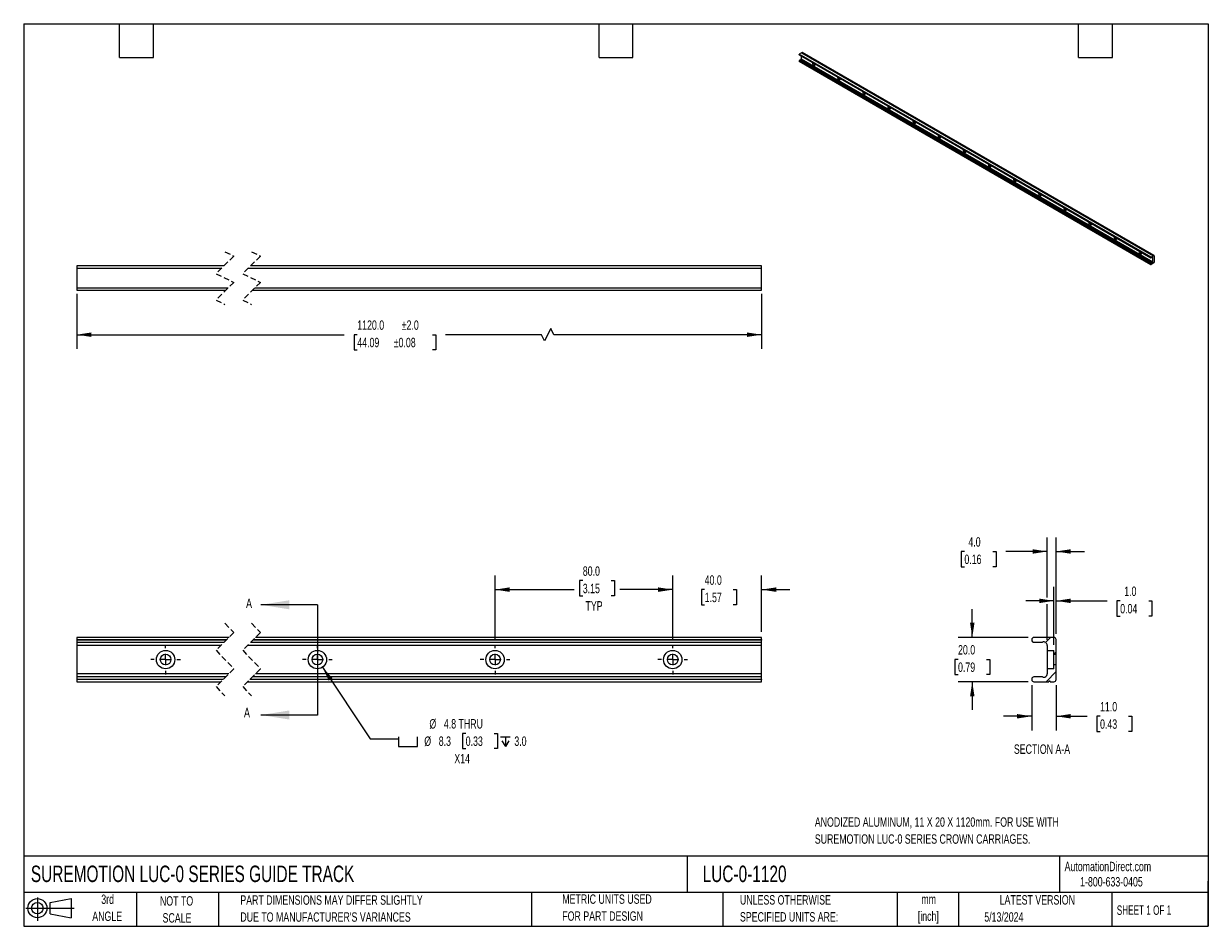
# Model space of a CAD drawing. Header units: millimetres. Extents: x 13 to 546, y 13 to 419.
import ezdxf

# ---------------------------------------------------------------- set-up
doc = ezdxf.new("R2010")
doc.units = ezdxf.units.MM
doc.header["$LTSCALE"] = 2
doc.linetypes.add('CENTERX2', pattern=[20.32, 12.7, -2.54, 2.54, -2.54])
doc.linetypes.add('HIDDEN', pattern=[1.905, 1.27, -0.635])
for name, color, linetype in [('CENTER', 40, 'CENTERX2'), ('HATCH', 6, 'Continuous'), ('SLD-DEFPOINTS', 7, 'Continuous')]:
    doc.layers.add(name, color=color, linetype=linetype)
doc.layers.add('DIMENSIONS', color=140, linetype='Continuous', lineweight=25)
doc.layers.add('TEXT', color=140, linetype='Continuous', lineweight=25)
doc.styles.add('SLDTEXTSTYLE0', font='TXT', dxfattribs={"width": 0.7})
doc.styles.add('SLDTEXTSTYLE1', font='TXT', dxfattribs={"width": 0.65})
doc.dimstyles.new('SLDDIMSTYLE0', dxfattribs={"dimtxt": 4.316016, "dimasz": 6.604, "dimexe": 0, "dimexo": 0.0625, "dimgap": 1.079004, "dimtad": 0, "dimtih": 1, "dimtoh": 1, "dimrnd": 1e-09, "dimzin": 4, "dimdsep": 46, "dimtxsty": 'SLDTEXTSTYLE0', "dimsah": 1, "dimcen": 0.09, "dimadec": 0, "dimazin": 1, "dimtfac": 1, "dimtmove": 0, "dimatfit": 0, "dimfxl": 0, "dimfrac": 2, "dimtolj": 1, "dimtzin": 12, "dimarcsym": 0})
doc.dimstyles.new('SLDDIMSTYLE1', dxfattribs={"dimtxt": 4.316016, "dimasz": 6.604, "dimexe": 0, "dimexo": 0.0625, "dimgap": 1.079004, "dimtad": 0, "dimtih": 1, "dimtoh": 1, "dimrnd": 1e-09, "dimzin": 4, "dimdsep": 46, "dimtxsty": 'SLDTEXTSTYLE0', "dimsah": 1, "dimcen": 0.09, "dimadec": 0, "dimazin": 1, "dimtfac": 1, "dimtofl": 0, "dimtmove": 0, "dimatfit": 3, "dimfxl": 0, "dimfrac": 2, "dimtolj": 1, "dimtzin": 12, "dimarcsym": 0})
doc.dimstyles.new('SLDDIMSTYLE2', dxfattribs={"dimtxt": 4.316016, "dimasz": 6.604, "dimexe": 0, "dimexo": 0.0625, "dimgap": 1.079004, "dimtad": 0, "dimtih": 1, "dimtoh": 1, "dimrnd": 1e-09, "dimzin": 12, "dimdsep": 46, "dimtxsty": 'SLDTEXTSTYLE0', "dimsah": 1, "dimcen": 0, "dimadec": 0, "dimazin": 3, "dimtfac": 1, "dimtofl": 0, "dimtmove": 0, "dimatfit": 3, "dimfxl": 0, "dimfrac": 2, "dimtolj": 1, "dimtzin": 12, "dimarcsym": 0})
doc.dimstyles.new('SLDDIMSTYLE3', dxfattribs={"dimtxt": 4.316016, "dimasz": 6.604, "dimexe": 0, "dimexo": 0.0625, "dimgap": 1.079004, "dimtad": 0, "dimtih": 1, "dimtoh": 1, "dimrnd": 1e-09, "dimzin": 4, "dimdsep": 46, "dimtxsty": 'SLDTEXTSTYLE0', "dimsah": 1, "dimcen": 0.09, "dimadec": 0, "dimazin": 1, "dimtol": 1, "dimtp": 2, "dimtm": 2, "dimtfac": 1, "dimtofl": 0, "dimtmove": 0, "dimatfit": 3, "dimfxl": 0, "dimfrac": 2, "dimtolj": 1, "dimarcsym": 0})

# ---------------------------------------------------------------- blocks, each defined once
blk = doc.blocks.new('Block11')
at = {"color": 7, "linetype": 'Continuous', "lineweight": 18}
for p, q in [((0, 5.76), (21.75, 5.76)), ((5.18, 10.62), (5.18, 0)), ((10.96, 8.33), (20.35, 10.06)), ((10.96, 3.19), (10.96, 8.33)), ((20.35, 10.06), (20.35, 1.46)), ((10.96, 3.19), (20.35, 1.46))]:
    blk.add_line(p, q, dxfattribs=at)
for radius in [4.3, 2.57]:
    blk.add_circle((5.18, 5.76), radius, dxfattribs=at)
blk = doc.blocks.new('Block12')
at = {"layer": 'SLD-DEFPOINTS'}
blk.add_blockref('Block11', (0, 0), dxfattribs=at)
blk = doc.blocks.new('_D')
at = {"layer": 'DIMENSIONS'}
for p, q in [((304.95, 142), (304.95, 170.64)), ((344.95, 145.33), (344.95, 170.64)), ((304.95, 164.29), (292.25, 164.29)), ((319.32, 164.29), (317.87, 164.29)), ((317.87, 164.29), (317.87, 157.43)), ((332.15, 164.29), (333.6, 164.29)), ((333.6, 164.29), (333.6, 157.43)), ((344.95, 164.29), (357.65, 164.29)), ((317.87, 157.43), (319.32, 157.43)), ((333.6, 157.43), (332.15, 157.43))]:
    blk.add_line(p, q, dxfattribs=at)
for points in [[(304.95, 164.29), (298.34, 165.31), (298.34, 163.27)], [(344.95, 164.29), (351.55, 163.27), (351.55, 165.31)]]:
    blk.add_solid(points, dxfattribs=at)
at = {"layer": 'DIMENSIONS', "char_height": 4.233, "attachment_point": 1, "style": 'SLDTEXTSTYLE0'}
for s, insert in [('40.0', (319.32, 170.71)), ('1.57', (319.32, 162.89))]:
    blk.add_mtext(s, dxfattribs=dict(at, insert=insert))
blk = doc.blocks.new('_D_1')
at = {"layer": 'DIMENSIONS'}
for p, q in [((224.95, 142), (224.95, 170.64)), ((264.45, 168.33), (263, 168.33)), ((263, 168.33), (263, 161.47)), ((277.27, 168.33), (278.72, 168.33)), ((278.72, 168.33), (278.72, 161.47)), ((304.95, 142), (304.95, 170.64)), ((224.95, 164.29), (260.58, 164.29)), ((263, 161.47), (264.45, 161.47)), ((278.72, 161.47), (277.27, 161.47)), ((304.95, 164.29), (281.14, 164.29))]:
    blk.add_line(p, q, dxfattribs=at)
for points in [[(224.95, 164.29), (231.55, 163.27), (231.55, 165.31)], [(304.95, 164.29), (298.34, 165.31), (298.34, 163.27)]]:
    blk.add_solid(points, dxfattribs=at)
at = {"layer": 'DIMENSIONS', "char_height": 4.233, "attachment_point": 1, "style": 'SLDTEXTSTYLE0'}
for s, insert in [('80.0', (264.45, 174.75)), ('3.15', (264.45, 166.92)), ('TYP', (265.68, 159.1))]:
    blk.add_mtext(s, dxfattribs=dict(at, insert=insert))
blk = doc.blocks.new('SW_SYMBOL_HOLE_SPOT')
at = {"layer": 'DIMENSIONS', "color": 0}
for p, q in [((0, 1750), (0, 150)), ((0, 150), (3200, 150)), ((3200, 150), (3200, 1750))]:
    blk.add_line(p, q, dxfattribs=at)
blk = doc.blocks.new('SW_SYMBOL_HOLE_DEPTH')
at = {"layer": 'DIMENSIONS', "color": 0}
for p, q in [((0, 1750), (1600, 1750)), ((200, 1110), (800, 150)), ((800, 1750), (800, 150)), ((1400, 1110), (800, 150))]:
    blk.add_line(p, q, dxfattribs=at)
blk = doc.blocks.new('_D_2')
at = {"layer": 'DIMENSIONS'}
for p, q in [((147.24, 129.36), (168.71, 97.1)), ((168.71, 97.1), (181.41, 97.1)), ((211.72, 99.57), (210.27, 99.57)), ((210.27, 99.57), (210.27, 92.71)), ((224.55, 99.57), (226, 99.57)), ((226, 99.57), (226, 92.71)), ((210.27, 92.71), (211.72, 92.71)), ((226, 92.71), (224.55, 92.71))]:
    blk.add_line(p, q, dxfattribs=at)
blk.add_solid([(147.24, 129.36), (150.05, 123.3), (151.74, 124.43)], dxfattribs=at)
at = {"layer": 'DIMENSIONS', "xscale": 0.002688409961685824, "yscale": 0.002688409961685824, "zscale": 0.002688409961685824}
for name, p in [('SW_SYMBOL_HOLE_SPOT', (181.41, 93.28)), ('SW_SYMBOL_HOLE_DEPTH', (227.45, 93.28))]:
    blk.add_blockref(name, p, dxfattribs=at)
at = {"layer": 'DIMENSIONS', "char_height": 4.233, "attachment_point": 1, "style": 'SLDTEXTSTYLE0'}
for s, insert in [('%%c', (195.38, 105.99)), ('4.8 THRU', (201.89, 105.99)), ('%%c', (193.07, 98.17)), ('8.3', (199.59, 98.17)), ('0.33', (211.72, 98.17)), ('3.0', (233.62, 98.17)), ('X14', (206.61, 90.34))]:
    blk.add_mtext(s, dxfattribs=dict(at, insert=insert))
blk = doc.blocks.new('SW_CENTERMARKSYMBOL_0')
at = {"layer": 'CENTER', "color": 0}
for p, q in [((0, 5.08), (0, 6.67)), ((0, 0), (-2.54, 0)), ((0, 0), (0, 2.54)), ((0, 0), (0, -2.54)), ((0, 0), (2.54, 0)), ((5.08, 0), (6.67, 0)), ((-5.08, 0), (-6.67, 0)), ((0, -5.08), (0, -6.67))]:
    blk.add_line(p, q, dxfattribs=at)
blk = doc.blocks.new('SW_CENTERMARKSYMBOL_1')
at = {"layer": 'CENTER', "color": 0}
for p, q in [((0, 5.08), (0, 6.67)), ((0, 0), (-2.54, 0)), ((0, 0), (0, 2.54)), ((0, 0), (0, -2.54)), ((0, 0), (2.54, 0)), ((5.08, 0), (6.67, 0)), ((-5.08, 0), (-6.67, 0)), ((0, -5.08), (0, -6.67))]:
    blk.add_line(p, q, dxfattribs=at)
blk = doc.blocks.new('SW_CENTERMARKSYMBOL_2')
at = {"layer": 'CENTER', "color": 0}
for p, q in [((0, 5.08), (0, 6.67)), ((0, 0), (-2.54, 0)), ((0, 0), (0, 2.54)), ((0, 0), (0, -2.54)), ((0, 0), (2.54, 0)), ((5.08, 0), (6.67, 0)), ((-5.08, 0), (-6.67, 0)), ((0, -5.08), (0, -6.67))]:
    blk.add_line(p, q, dxfattribs=at)
blk = doc.blocks.new('SW_CENTERMARKSYMBOL_3')
at = {"layer": 'CENTER', "color": 0}
for p, q in [((0, 5.08), (0, 6.67)), ((0, 0), (-2.54, 0)), ((0, 0), (0, 2.54)), ((0, 0), (0, -2.54)), ((0, 0), (2.54, 0)), ((5.08, 0), (6.67, 0)), ((-5.08, 0), (-6.67, 0)), ((0, -5.08), (0, -6.67))]:
    blk.add_line(p, q, dxfattribs=at)
blk = doc.blocks.new('_D_3')
at = {"layer": 'DIMENSIONS'}
for p, q in [((476.58, 139.46), (476.58, 165.59)), ((477.59, 144.34), (477.59, 165.59)), ((476.58, 159.24), (463.88, 159.24)), ((477.59, 159.24), (500.58, 159.24)), ((506.43, 159.24), (504.98, 159.24)), ((504.98, 159.24), (504.98, 152.38)), ((519.26, 159.24), (520.71, 159.24)), ((520.71, 159.24), (520.71, 152.38)), ((504.98, 152.38), (506.43, 152.38)), ((520.71, 152.38), (519.26, 152.38))]:
    blk.add_line(p, q, dxfattribs=at)
for points in [[(476.58, 159.24), (469.97, 160.25), (469.97, 158.22)], [(477.59, 159.24), (484.19, 158.22), (484.19, 160.25)]]:
    blk.add_solid(points, dxfattribs=at)
at = {"layer": 'DIMENSIONS', "char_height": 4.233, "attachment_point": 1, "style": 'SLDTEXTSTYLE0'}
for s, insert in [('1.0', (508.23, 165.66)), ('0.04', (506.43, 157.84))]:
    blk.add_mtext(s, dxfattribs=dict(at, insert=insert))
blk = doc.blocks.new('_D_4')
at = {"layer": 'DIMENSIONS'}
for p, q in [((473.58, 160.76), (473.58, 187.82)), ((477.59, 144.34), (477.59, 187.82)), ((436.27, 181.47), (434.82, 181.47)), ((434.82, 181.47), (434.82, 174.61)), ((449.1, 181.47), (450.55, 181.47)), ((450.55, 181.47), (450.55, 174.61)), ((473.58, 181.47), (454.95, 181.47)), ((477.59, 181.47), (490.29, 181.47)), ((434.82, 174.61), (436.27, 174.61)), ((450.55, 174.61), (449.1, 174.61)), ((473.58, 141.7), (473.58, 157.71))]:
    blk.add_line(p, q, dxfattribs=at)
for points in [[(473.58, 181.47), (466.97, 182.48), (466.97, 180.45)], [(477.59, 181.47), (484.19, 180.45), (484.19, 182.48)]]:
    blk.add_solid(points, dxfattribs=at)
at = {"layer": 'DIMENSIONS', "char_height": 4.233, "attachment_point": 1, "style": 'SLDTEXTSTYLE0'}
for s, insert in [('4.0', (438.07, 187.89)), ('0.16', (436.27, 180.06))]:
    blk.add_mtext(s, dxfattribs=dict(at, insert=insert))
blk = doc.blocks.new('_D_5')
at = {"layer": 'DIMENSIONS'}
for p, q in [((439.82, 142.79), (439.82, 155.49)), ((465.04, 142.79), (433.47, 142.79)), ((433.41, 132.89), (431.96, 132.89)), ((431.96, 132.89), (431.96, 126.03)), ((446.23, 132.89), (447.68, 132.89)), ((447.68, 132.89), (447.68, 126.03)), ((431.96, 126.03), (433.41, 126.03)), ((465.04, 122.8), (433.47, 122.8)), ((439.82, 122.8), (439.82, 110.1)), ((447.68, 126.03), (446.23, 126.03))]:
    blk.add_line(p, q, dxfattribs=at)
for points in [[(439.82, 142.79), (440.84, 149.39), (438.81, 149.39)], [(439.82, 122.8), (438.81, 116.2), (440.84, 116.2)]]:
    blk.add_solid(points, dxfattribs=at)
at = {"layer": 'DIMENSIONS', "char_height": 4.233, "attachment_point": 1, "style": 'SLDTEXTSTYLE0'}
for s, insert in [('20.0', (433.41, 139.31)), ('0.79', (433.41, 131.48))]:
    blk.add_mtext(s, dxfattribs=dict(at, insert=insert))
blk = doc.blocks.new('_D_6')
at = {"layer": 'DIMENSIONS'}
for p, q in [((466.59, 121.25), (466.59, 100.93)), ((477.59, 121.25), (477.59, 100.93)), ((466.59, 107.28), (453.89, 107.28)), ((477.59, 107.28), (491.5, 107.28)), ((497.35, 107.28), (495.9, 107.28)), ((495.9, 107.28), (495.9, 100.42)), ((510.17, 107.28), (511.62, 107.28)), ((511.62, 107.28), (511.62, 100.42)), ((495.9, 100.42), (497.35, 100.42)), ((511.62, 100.42), (510.17, 100.42))]:
    blk.add_line(p, q, dxfattribs=at)
for points in [[(466.59, 107.28), (459.98, 108.29), (459.98, 106.26)], [(477.59, 107.28), (484.19, 106.26), (484.19, 108.29)]]:
    blk.add_solid(points, dxfattribs=at)
at = {"layer": 'DIMENSIONS', "char_height": 4.233, "attachment_point": 1, "style": 'SLDTEXTSTYLE0'}
for s, insert in [('11.0', (497.35, 113.7)), ('0.43', (497.35, 105.87))]:
    blk.add_mtext(s, dxfattribs=dict(at, insert=insert))
blk = doc.blocks.new('_D_7')
at = {"layer": 'DIMENSIONS'}
for p, q in [((36.59, 297.52), (36.59, 272.72)), ((344.95, 297.52), (344.95, 272.72)), ((36.59, 279.07), (157.06, 279.07)), ((162.9, 279.07), (161.46, 279.07)), ((161.46, 279.07), (161.46, 272.21)), ((196.76, 279.07), (198.21, 279.07)), ((198.21, 279.07), (198.21, 272.21)), ((245.78, 279.07), (202.61, 279.07)), ((247.19, 276.25), (245.78, 279.07)), ((250.01, 281.89), (247.19, 276.25)), ((251.42, 279.07), (250.01, 281.89)), ((344.95, 279.07), (251.42, 279.07)), ((161.46, 272.21), (162.9, 272.21)), ((198.21, 272.21), (196.76, 272.21))]:
    blk.add_line(p, q, dxfattribs=at)
for points in [[(36.59, 279.07), (43.2, 278.06), (43.2, 280.09)], [(344.95, 279.07), (338.34, 280.09), (338.34, 278.06)]]:
    blk.add_solid(points, dxfattribs=at)
at = {"layer": 'DIMENSIONS', "char_height": 4.233, "attachment_point": 1, "style": 'SLDTEXTSTYLE0'}
for s, insert in [('1120.0', (162.9, 285.5)), ('±2.0', (182.91, 285.5)), ('44.09', (162.9, 277.67)), ('±0.08', (179.32, 277.67))]:
    blk.add_mtext(s, dxfattribs=dict(at, insert=insert))

msp = doc.modelspace()

# ---------------------------------------------------------------- hatches: boundary and pattern name
at = {"layer": 'HATCH'}
h = msp.add_hatch(dxfattribs=at)
h.set_pattern_fill('ANSI31', color=256, scale=2, style=0)
edge = h.paths.add_edge_path(flags=0)
edge.add_arc((467.579, 141.556), 0.991, 180, 270)
edge.add_line((467.579, 140.566), (470.993, 140.566))
edge.add_arc((470.993, 141.556), 0.991, 270, 292.37264)
edge.add_arc((471.979, 139.161), 1.6, 0, 112.37264, ccw=False)
edge.add_line((473.579, 139.161), (473.579, 136.923))
edge.add_line((473.579, 136.923), (476.579, 136.923))
edge.add_line((476.579, 136.923), (476.579, 135.196))
edge.add_line((476.579, 135.196), (477.589, 135.196))
edge.add_line((477.589, 135.196), (477.589, 141.8))
edge.add_arc((476.598, 141.8), 0.991, 0, 90)
edge.add_line((476.598, 142.791), (467.579, 142.791))
edge.add_arc((467.579, 141.8), 0.991, 90, 180)
edge.add_line((466.589, 141.8), (466.589, 141.556))
h = msp.add_hatch(dxfattribs=at)
h.set_pattern_fill('ANSI31', color=256, scale=2, style=0)
edge = h.paths.add_edge_path(flags=0)
edge.add_arc((467.579, 124.035), 0.991, 90, 180)
edge.add_line((466.589, 124.035), (466.589, 123.791))
edge.add_arc((467.579, 123.791), 0.991, 180, 270)
edge.add_line((467.579, 122.801), (474.259, 122.801))
edge.add_arc((474.589, 122.801), 0.33, 0, 180, ccw=False)
edge.add_line((474.919, 122.801), (476.598, 122.801))
edge.add_arc((476.598, 123.791), 0.991, 270, 360)
edge.add_line((477.589, 123.791), (477.589, 130.396))
edge.add_line((477.589, 130.396), (476.579, 130.396))
edge.add_line((476.579, 130.396), (476.579, 128.668))
edge.add_line((476.579, 128.668), (473.579, 128.668))
edge.add_line((473.579, 128.668), (473.579, 126.431))
edge.add_arc((471.979, 126.431), 1.6, 247.62736, 360, ccw=False)
edge.add_arc((470.993, 124.035), 0.991, 67.62736, 90)
edge.add_line((470.993, 125.026), (467.579, 125.026))

# ---------------------------------------------------------------- linework, layer by layer
for p, q in [((362.888, 405.976), (361.943, 405.431)), ((520.335, 313.993), (361.943, 405.431)), ((362.888, 405.976), (521.28, 314.539)), ((362.981, 406.03), (363.219, 406.167)), ((521.373, 314.592), (362.981, 406.03)), ((363.219, 406.167), (521.61, 314.73)), ((521.71, 314.739), (363.318, 406.177)), ((361.803, 405.188), (520.195, 313.751)), ((361.803, 405.148), (361.803, 405.188)), ((520.195, 313.711), (361.803, 405.148)), ((361.803, 402.287), (520.195, 310.849)), ((361.803, 402.247), (361.803, 402.287)), ((520.195, 310.81), (361.803, 402.247)), ((361.844, 405.058), (520.236, 313.62)), ((361.844, 402.157), (520.236, 310.719)), ((362.426, 402.808), (361.943, 402.53)), ((520.335, 311.092), (361.943, 402.53)), ((362.426, 402.808), (520.818, 311.371)), ((520.871, 311.389), (362.479, 402.827)), ((362.792, 404.511), (362.792, 403.249)), ((362.792, 403.249), (521.183, 311.811)), ((521.373, 314.592), (521.61, 314.73)), ((36.592, 310.072), (36.592, 309.081)), ((102.898, 310.072), (36.592, 310.072)), ((344.948, 310.072), (114.898, 310.072)), ((344.948, 309.081), (344.948, 310.072)), ((520.195, 313.711), (520.195, 313.751)), ((520.195, 310.81), (520.195, 310.849)), ((520.335, 313.993), (521.28, 314.539)), ((520.818, 313.909), (520.335, 313.63)), ((521.61, 311.465), (520.335, 310.729)), ((520.335, 311.092), (520.818, 311.371)), ((520.957, 314.021), (521.183, 313.89)), ((521.183, 311.811), (521.183, 313.89)), ((521.751, 314.649), (521.751, 311.708)), ((36.592, 309.081), (101.908, 309.081)), ((36.592, 309.081), (36.592, 300.062)), ((113.908, 309.081), (344.948, 309.081)), ((344.948, 300.062), (344.948, 309.081)), ((104.739, 300.062), (36.592, 300.062)), ((36.592, 300.062), (36.592, 299.072)), ((36.592, 299.072), (103.748, 299.072)), ((115.748, 299.072), (344.948, 299.072)), ((344.948, 300.062), (116.739, 300.062)), ((344.948, 299.072), (344.948, 300.062)), ((105.146, 142.791), (36.592, 142.791)), ((36.592, 142.791), (36.592, 141.8)), ((36.592, 141.8), (104.155, 141.8)), ((36.592, 141.8), (36.592, 141.556)), ((36.592, 141.556), (36.592, 140.566)), ((103.912, 141.556), (36.592, 141.556)), ((36.592, 140.566), (102.921, 140.566)), ((36.592, 140.566), (36.592, 139.161)), ((101.516, 139.161), (36.592, 139.161)), ((36.592, 139.161), (36.592, 126.431)), ((344.948, 139.161), (113.516, 139.161)), ((114.921, 140.566), (344.948, 140.566)), ((344.948, 141.556), (115.912, 141.556)), ((116.155, 141.8), (344.948, 141.8)), ((344.948, 142.791), (117.146, 142.791)), ((344.948, 141.8), (344.948, 142.791)), ((344.948, 141.8), (344.948, 141.556)), ((344.948, 140.566), (344.948, 141.556)), ((344.948, 139.161), (344.948, 140.566)), ((344.948, 126.431), (344.948, 139.161)), ((466.589, 141.8), (466.589, 141.556)), ((476.598, 142.791), (467.579, 142.791)), ((467.579, 140.566), (470.993, 140.566)), ((473.579, 139.161), (473.579, 136.923)), ((477.589, 135.196), (477.589, 141.8)), ((473.579, 136.923), (476.579, 136.923)), ((473.579, 136.923), (473.579, 128.668)), ((476.579, 135.196), (476.579, 136.923)), ((476.579, 135.196), (477.589, 135.196)), ((476.579, 130.396), (476.579, 135.196)), ((477.589, 130.396), (477.589, 135.196)), ((476.579, 128.668), (473.579, 128.668)), ((473.579, 128.668), (473.579, 126.431)), ((477.589, 130.396), (476.579, 130.396)), ((476.579, 128.668), (476.579, 130.396)), ((477.589, 123.791), (477.589, 130.396)), ((105.131, 126.431), (36.592, 126.431)), ((36.592, 126.431), (36.592, 125.026)), ((103.726, 125.026), (36.592, 125.026)), ((36.592, 125.026), (36.592, 124.035)), ((36.592, 124.035), (102.735, 124.035)), ((36.592, 124.035), (36.592, 123.791)), ((36.592, 123.791), (36.592, 122.801)), ((102.492, 123.791), (36.592, 123.791)), ((36.592, 122.801), (101.501, 122.801)), ((113.501, 122.801), (344.948, 122.801)), ((344.948, 123.791), (114.492, 123.791)), ((114.735, 124.035), (344.948, 124.035)), ((344.948, 125.026), (115.726, 125.026)), ((344.948, 126.431), (117.131, 126.431)), ((344.948, 125.026), (344.948, 126.431)), ((344.948, 124.035), (344.948, 125.026)), ((344.948, 124.035), (344.948, 123.791)), ((344.948, 122.801), (344.948, 123.791)), ((466.589, 124.035), (466.589, 123.791)), ((470.993, 125.026), (467.579, 125.026)), ((467.579, 122.801), (474.259, 122.801)), ((474.919, 122.801), (476.598, 122.801))]:
    msp.add_line(p, q)
at = {"color": 7, "linetype": 'HIDDEN', "lineweight": 18}
for p, q in [((103.323, 316.422), (107.323, 314.497)), ((115.323, 316.422), (119.323, 314.497)), ((107.323, 314.497), (99.323, 306.497)), ((119.323, 314.497), (111.323, 306.497)), ((99.323, 306.497), (107.323, 302.647)), ((111.323, 306.497), (119.323, 302.647)), ((107.323, 302.647), (99.323, 294.647)), ((119.323, 302.647), (111.323, 294.647)), ((99.323, 294.647), (103.323, 292.722)), ((111.323, 294.647), (115.323, 292.722)), ((107.323, 144.968), (99.323, 136.968)), ((103.323, 149.141), (107.323, 144.968)), ((119.323, 144.968), (111.323, 136.968)), ((115.323, 149.141), (119.323, 144.968)), ((99.323, 136.968), (107.323, 128.623)), ((111.323, 136.968), (119.323, 128.623)), ((107.323, 128.623), (99.323, 120.623)), ((119.323, 128.623), (111.323, 120.623)), ((99.323, 120.623), (103.323, 116.451)), ((111.323, 120.623), (115.323, 116.451))]:
    msp.add_line(p, q, dxfattribs=at)
at = {"flags": 128}
for points in [[(367.897, 401.563), (367.871, 401.457), (367.871, 401.256), (367.923, 401.034), (368.021, 400.811), (368.157, 400.608), (368.319, 400.441), (368.492, 400.325), (368.662, 400.272), (368.812, 400.286), (368.931, 400.365), (369.006, 400.502), (369.032, 400.686), (369.032, 400.686)], [(369.032, 400.686), (369.006, 400.9), (368.999, 400.927)], [(379.211, 395.032), (379.185, 394.925), (379.185, 394.724), (379.236, 394.503), (379.334, 394.28), (379.47, 394.076), (379.632, 393.909), (379.806, 393.794), (379.975, 393.741), (380.126, 393.754), (380.244, 393.833), (380.32, 393.971), (380.346, 394.155), (380.346, 394.155)], [(380.346, 394.155), (380.32, 394.368), (380.313, 394.396)], [(390.525, 388.501), (390.499, 388.394), (390.499, 388.193), (390.55, 387.971), (390.648, 387.749), (390.784, 387.545), (390.946, 387.378), (391.119, 387.263), (391.289, 387.21), (391.44, 387.223), (391.558, 387.302), (391.634, 387.44), (391.66, 387.623), (391.66, 387.623)], [(391.66, 387.623), (391.634, 387.837), (391.627, 387.865)], [(401.838, 381.969), (401.812, 381.863), (401.812, 381.662), (401.864, 381.44), (401.962, 381.218), (402.098, 381.014), (402.26, 380.847), (402.433, 380.732), (402.603, 380.678), (402.753, 380.692), (402.872, 380.771), (402.947, 380.908), (402.973, 381.092), (402.973, 381.092)], [(402.973, 381.092), (402.947, 381.306), (402.941, 381.333)], [(413.152, 375.438), (413.126, 375.331), (413.126, 375.131), (413.177, 374.909), (413.275, 374.686), (413.411, 374.483), (413.573, 374.316), (413.747, 374.2), (413.917, 374.147), (414.067, 374.161), (414.186, 374.24), (414.261, 374.377), (414.287, 374.561), (414.287, 374.561)], [(414.287, 374.561), (414.261, 374.774), (414.254, 374.802)], [(424.466, 368.907), (424.44, 368.8), (424.44, 368.599), (424.491, 368.378), (424.589, 368.155), (424.725, 367.951), (424.887, 367.784), (425.061, 367.669), (425.23, 367.616), (425.381, 367.629), (425.499, 367.708), (425.575, 367.846), (425.601, 368.03), (425.601, 368.03)], [(425.601, 368.03), (425.575, 368.243), (425.568, 368.271)], [(435.78, 362.376), (435.753, 362.269), (435.753, 362.068), (435.805, 361.846), (435.903, 361.624), (436.039, 361.42), (436.201, 361.253), (436.374, 361.138), (436.544, 361.085), (436.695, 361.098), (436.813, 361.177), (436.888, 361.315), (436.914, 361.498), (436.914, 361.498)], [(436.914, 361.498), (436.888, 361.712), (436.882, 361.739)], [(447.093, 355.844), (447.067, 355.738), (447.067, 355.537), (447.118, 355.315), (447.216, 355.093), (447.353, 354.889), (447.514, 354.722), (447.688, 354.607), (447.858, 354.553), (448.008, 354.567), (448.127, 354.646), (448.202, 354.783), (448.228, 354.967), (448.228, 354.967)], [(448.228, 354.967), (448.202, 355.181), (448.195, 355.208)], [(458.407, 349.313), (458.381, 349.206), (458.381, 349.005), (458.432, 348.784), (458.53, 348.561), (458.666, 348.357), (458.828, 348.191), (459.002, 348.075), (459.171, 348.022), (459.322, 348.036), (459.44, 348.115), (459.516, 348.252), (459.542, 348.436), (459.542, 348.436)], [(459.542, 348.436), (459.516, 348.649), (459.509, 348.677)], [(469.721, 342.782), (469.695, 342.675), (469.695, 342.474), (469.746, 342.253), (469.844, 342.03), (469.98, 341.826), (470.142, 341.659), (470.315, 341.544), (470.485, 341.491), (470.636, 341.504), (470.754, 341.583), (470.83, 341.721), (470.856, 341.904), (470.856, 341.904)], [(470.856, 341.904), (470.83, 342.118), (470.823, 342.146)], [(481.034, 336.251), (481.008, 336.144), (481.008, 335.943), (481.06, 335.721), (481.158, 335.499), (481.294, 335.295), (481.456, 335.128), (481.629, 335.013), (481.799, 334.96), (481.949, 334.973), (482.068, 335.052), (482.143, 335.19), (482.169, 335.373), (482.169, 335.373)], [(482.169, 335.373), (482.143, 335.587), (482.137, 335.614)], [(492.348, 329.719), (492.322, 329.613), (492.322, 329.412), (492.373, 329.19), (492.471, 328.967), (492.607, 328.764), (492.769, 328.597), (492.943, 328.482), (493.112, 328.428), (493.263, 328.442), (493.382, 328.521), (493.457, 328.658), (493.483, 328.842), (493.483, 328.842)], [(493.483, 328.842), (493.457, 329.056), (493.45, 329.083)], [(503.662, 323.188), (503.636, 323.081), (503.636, 322.88), (503.687, 322.659), (503.785, 322.436), (503.921, 322.232), (504.083, 322.065), (504.257, 321.95), (504.426, 321.897), (504.577, 321.911), (504.695, 321.99), (504.771, 322.127), (504.797, 322.311), (504.797, 322.311)], [(504.797, 322.311), (504.771, 322.524), (504.764, 322.552)], [(514.976, 316.657), (514.949, 316.55), (514.949, 316.349), (515.001, 316.128), (515.099, 315.905), (515.235, 315.701), (515.397, 315.534), (515.57, 315.419), (515.74, 315.366), (515.891, 315.379), (516.009, 315.458), (516.084, 315.596), (516.11, 315.779), (516.11, 315.779)], [(516.11, 315.779), (516.084, 315.993), (516.078, 316.021)], [(521.183, 313.89), (521.177, 313.95), (521.157, 313.998), (521.125, 314.032), (521.083, 314.049), (521.034, 314.05), (520.98, 314.033), (520.924, 313.999), (520.871, 313.951)], [(521.28, 314.539), (521.283, 314.52), (521.293, 314.508), (521.308, 314.505), (521.326, 314.512), (521.344, 314.526), (521.359, 314.546), (521.369, 314.57), (521.373, 314.592)]]:
    msp.add_lwpolyline(points, dxfattribs=at)
for centre, radius in [((76.592, 132.796), 4.128), ((76.592, 132.796), 2.4), ((144.948, 132.796), 4.127), ((144.948, 132.796), 2.4), ((224.948, 132.796), 4.128), ((224.948, 132.796), 2.4), ((304.948, 132.796), 4.128), ((304.948, 132.796), 2.4)]:
    msp.add_circle(centre, radius)
for centre, radius, start, end in [((362.107, 405.174), 0.304, 122.60548, 177.39452), ((362.88, 406.035), 0.101, 302.61121, 357.39417), ((363.277, 406.086), 0.0996, 65.69288, 125.61758), ((361.897, 405.136), 0.095, 172.74417, 235.94365), ((361.897, 402.235), 0.095, 172.74417, 235.94365), ((362.107, 402.273), 0.304, 122.60548, 177.39452), ((362.496, 402.692), 0.136, 97.24678, 121.22352), ((362.347, 403.251), 0.444, 287.26733, 359.70473), ((369.459, 401.604), 1.16, 194.6822, 247.46822), ((369.128, 401.372), 0.553, 204.38209, 258.73121), ((380.773, 395.072), 1.16, 194.6822, 247.46822), ((380.442, 394.84), 0.553, 204.38209, 258.73121), ((392.087, 388.541), 1.16, 194.6822, 247.46822), ((391.755, 388.309), 0.553, 204.38209, 258.73121), ((403.4, 382.01), 1.16, 194.6822, 247.46822), ((403.069, 381.778), 0.553, 204.38209, 258.73121), ((414.714, 375.479), 1.16, 194.6822, 247.46822), ((414.383, 375.247), 0.553, 204.38209, 258.73121), ((426.028, 368.947), 1.16, 194.6822, 247.46822), ((425.697, 368.715), 0.553, 204.38209, 258.73121), ((437.341, 362.416), 1.16, 194.6822, 247.46822), ((437.01, 362.184), 0.553, 204.38209, 258.73121), ((448.655, 355.885), 1.16, 194.6822, 247.46822), ((448.324, 355.653), 0.553, 204.38209, 258.73121), ((459.969, 349.353), 1.16, 194.6822, 247.46822), ((459.638, 349.122), 0.553, 204.38209, 258.73121), ((471.283, 342.822), 1.16, 194.6822, 247.46822), ((470.951, 342.59), 0.553, 204.38209, 258.73121), ((482.596, 336.291), 1.16, 194.6822, 247.46822), ((482.265, 336.059), 0.553, 204.38209, 258.7312), ((493.91, 329.76), 1.16, 194.6822, 247.46822), ((493.579, 329.528), 0.553, 204.38209, 258.73121), ((505.224, 323.228), 1.16, 194.6822, 247.46822), ((504.893, 322.996), 0.553, 204.38209, 258.73121), ((516.537, 316.697), 1.16, 194.6822, 247.46822), ((516.206, 316.465), 0.553, 204.38209, 258.73121), ((521.665, 314.662), 0.0865, 350.78596, 129.20329), ((520.28, 313.697), 0.0865, 170.78596, 309.20329), ((520.28, 310.796), 0.0865, 170.78596, 309.20329), ((520.499, 313.737), 0.304, 122.60548, 177.39452), ((520.499, 310.836), 0.304, 122.60548, 177.39452), ((520.695, 314.116), 0.241, 300.68907, 317.02428), ((520.888, 311.254), 0.136, 97.24678, 121.22352), ((520.739, 311.814), 0.444, 287.26733, 359.70473), ((521.446, 311.721), 0.304, 302.60548, 357.39452), ((467.579, 141.8), 0.991, 90, 180), ((467.579, 141.556), 0.991, 180, 270), ((470.993, 141.556), 0.991, 270, 292.37264), ((471.979, 139.161), 1.6, 0, 112.37264), ((476.598, 141.8), 0.991, 0, 90), ((467.579, 124.035), 0.991, 90, 180), ((467.579, 123.791), 0.991, 180, 270), ((470.993, 124.035), 0.991, 67.62736, 90), ((471.979, 126.431), 1.6, 247.62736, 0), ((474.589, 122.801), 0.33, 0, 180), ((476.598, 123.791), 0.991, 270, 0)]:
    msp.add_arc(centre, radius, start, end)
at = {"layer": 'TEXT'}
for p, q in [((12.7, 419.1), (546.1, 419.1)), ((12.7, 419.1), (12.7, 12.7)), ((55.88, 403.86), (55.88, 419.1)), ((71.12, 403.86), (71.12, 419.1)), ((271.78, 403.86), (271.78, 419.1)), ((287.02, 403.86), (287.02, 419.1)), ((487.68, 403.86), (487.68, 419.1)), ((502.92, 403.86), (502.92, 419.1)), ((546.1, 419.1), (546.1, 12.7)), ((55.88, 403.86), (71.12, 403.86)), ((271.78, 403.86), (287.02, 403.86)), ((487.68, 403.86), (502.92, 403.86)), ((144.948, 157.459), (144.948, 107.835)), ((546.1, 44.252), (12.7, 44.252)), ((311.518, 44.252), (311.518, 27.94)), ((479.151, 44.252), (479.151, 27.94)), ((546.1, 12.7), (546.1, 33.02)), ((546.1, 27.94), (12.7, 27.94)), ((63.5, 27.94), (63.5, 12.7)), ((100.423, 27.94), (100.423, 12.7)), ((241.293, 27.94), (241.293, 12.7)), ((327.56, 27.94), (327.56, 12.7)), ((406.049, 27.94), (406.049, 12.7)), ((433.624, 27.94), (433.624, 12.7)), ((502.697, 27.94), (502.697, 12.7)), ((12.7, 12.7), (546.1, 12.7))]:
    msp.add_line(p, q, dxfattribs=at)
at = {"layer": 'TEXT', "linetype": 'Continuous'}
for p, q in [((144.948, 157.459), (119.548, 157.459)), ((144.948, 107.835), (119.548, 107.835))]:
    msp.add_line(p, q, dxfattribs=at)
at = {"layer": 'TEXT'}
for points in [[(119.548, 157.459), (132.248, 155.427), (132.248, 159.491)], [(119.548, 107.835), (132.248, 105.803), (132.248, 109.867)]]:
    msp.add_solid(points, dxfattribs=at)

# ---------------------------------------------------------------- block references
at = {"layer": 'CENTER'}
for name, p in [('SW_CENTERMARKSYMBOL_2', (76.592, 132.796)), ('SW_CENTERMARKSYMBOL_1', (144.948, 132.796)), ('SW_CENTERMARKSYMBOL_0', (224.948, 132.796)), ('SW_CENTERMARKSYMBOL_3', (304.948, 132.796))]:
    msp.add_blockref(name, p, dxfattribs=at)
at = {"layer": 'SLD-DEFPOINTS'}
msp.add_blockref('Block12', (13.676, 15.108), dxfattribs=at)

# ---------------------------------------------------------------- texts
at = {"layer": 'TEXT'}
for s, insert, char_height, attachment_point, style in [('A', (112.818, 160.272), 4.316, 1, 'SLDTEXTSTYLE0'), ('A', (111.894, 111.109), 4.316, 1, 'SLDTEXTSTYLE0'), ('SECTION A-A', (471.219, 94.588), 4.23333, 2, 'SLDTEXTSTYLE0'), ('ANODIZED ALUMINUM, 11 X 20 X 1120mm. FOR USE WITH', (368.92, 61.755), 4.23333, 1, 'SLDTEXTSTYLE0'), ('SUREMOTION LUC-0 SERIES CROWN CARRIAGES.', (368.92, 54.11), 4.23333, 1, 'SLDTEXTSTYLE0'), ('SUREMOTION LUC-0 SERIES GUIDE TRACK', (15.931, 40.03), 7.40833, 1, 'SLDTEXTSTYLE0'), ('LUC-0-1120', (318.415, 40.03), 7.4083, 1, 'SLDTEXTSTYLE0'), ('AutomationDirect.com', (481.39, 41.753), 4.23333, 1, 'SLDTEXTSTYLE0'), ('1-800-633-0405', (488.383, 34.874), 4.23333, 1, 'SLDTEXTSTYLE0'), ('3rd', (50.493, 27.001), 4.2333, 2, 'SLDTEXTSTYLE0'), ('PART DIMENSIONS MAY DIFFER SLIGHTLY', (110.239, 26.642), 4.23333, 1, 'SLDTEXTSTYLE0'), ('METRIC UNITS USED', (255.209, 27.072), 4.23333, 1, 'SLDTEXTSTYLE0'), ('UNLESS OTHERWISE', (335.216, 26.723), 4.23333, 1, 'SLDTEXTSTYLE0'), ('LATEST VERSION', (469.104, 26.728), 4.23333, 2, 'SLDTEXTSTYLE0'), ('NOT TO', (81.537, 26.252), 4.2333, 2, 'SLDTEXTSTYLE0'), ('mm', (420.198, 27.038), 4.2333, 2, 'SLDTEXTSTYLE0'), ('SHEET 1 OF 1', (504.883, 22.103), 4.23333, 1, 'SLDTEXTSTYLE1'), ('ANGLE', (50.298, 19.357), 4.2333, 2, 'SLDTEXTSTYLE0'), ('SCALE', (81.729, 18.608), 4.2333, 2, 'SLDTEXTSTYLE0'), ("DUE TO MANUFACTURER'S VARIANCES", (110.239, 18.997), 4.23333, 1, 'SLDTEXTSTYLE0'), ('FOR PART DESIGN', (255.209, 19.428), 4.23333, 1, 'SLDTEXTSTYLE0'), ('SPECIFIED UNITS ARE:', (335.216, 19.078), 4.23333, 1, 'SLDTEXTSTYLE0'), ('[inch]', (420.03, 19.394), 4.2333, 2, 'SLDTEXTSTYLE0'), ('5/13/2024', (445.226, 19.017), 4.2333, 1, 'SLDTEXTSTYLE0')]:
    msp.add_mtext(s, dxfattribs=dict(at, insert=insert, char_height=char_height, attachment_point=attachment_point, style=style))

# ---------------------------------------------------------------- dimensions: what is measured, and where the dimension line sits
at = {"layer": 'DIMENSIONS'}
dim = msp.add_linear_dim(base=(36.592, 279.072), p1=(344.948, 300.062), p2=(36.592, 300.062), text='1120.0MAX', dimstyle='SLDDIMSTYLE3', dxfattribs=at)
dim.commit()
dim.dimension.update_dxf_attribs({"geometry": '_D_7', "text_midpoint": (179.834, 279.072), "dimtype": 160})
for base, p1, p2, angle, picture, middle in [((473.579, 181.467), (477.589, 141.8), (473.579, 139.161), 0, '_D_4', (442.684, 181.467)), ((344.948, 164.29), (304.948, 139.463), (344.948, 142.791), 0, '_D', (325.737, 164.29)), ((439.822, 122.801), (467.579, 142.791), (467.579, 122.801), 90, '_D_5', (439.822, 132.887)), ((466.589, 107.277), (477.589, 123.791), (466.589, 123.791), 0, '_D_6', (503.762, 107.277))]:
    dim = msp.add_linear_dim(base=base, p1=p1, p2=p2, angle=angle, dimstyle='SLDDIMSTYLE0', dxfattribs=at)
    dim.commit()
    dim.dimension.update_dxf_attribs({"geometry": picture, "text_midpoint": middle, "dimtype": 160})
dim = msp.add_linear_dim(base=(224.948, 164.29), p1=(304.948, 139.463), p2=(224.948, 139.463), angle=0, text='<>\\PTYP', dimstyle='SLDDIMSTYLE1', dxfattribs=at)
dim.commit()
dim.dimension.update_dxf_attribs({"geometry": '_D_1', "text_midpoint": (270.86, 164.29), "dimtype": 160})
dim = msp.add_linear_dim(base=(477.589, 159.239), p1=(476.579, 136.923), p2=(477.589, 141.8), dimstyle='SLDDIMSTYLE0', dxfattribs=at)
dim.commit()
dim.dimension.update_dxf_attribs({"geometry": '_D_3', "text_midpoint": (512.843, 159.239), "dimtype": 160})
dim = msp.add_diameter_dim_2p(p1=(142.661, 136.2315), p2=(147.236, 129.3602), text='%%c4.8 THRU\\P{\\fGDT;v}<>{\\fGDT;x}3.0\\PX14', dimstyle='SLDDIMSTYLE2', dxfattribs=at)
dim.commit()
dim.dimension.update_dxf_attribs({"geometry": '_D_2', "text_midpoint": (212.1347, 96.1383), "dimtype": 163})

doc.saveas('drawing.dxf')
